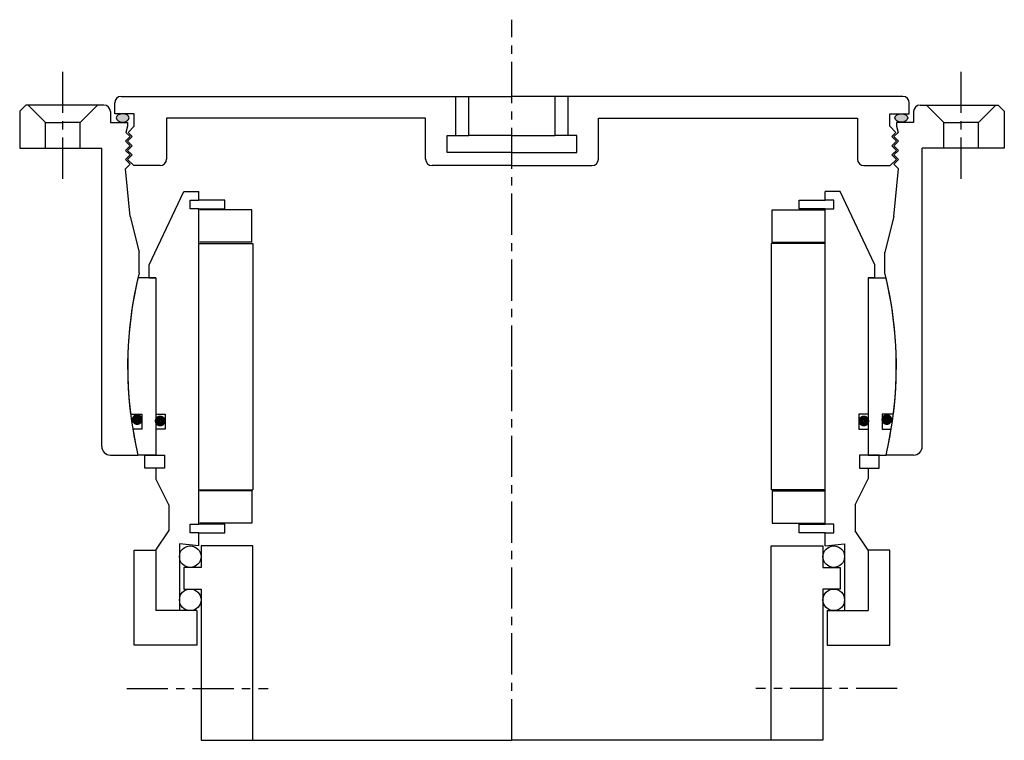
# Model space of a CAD drawing. Header units: millimetres. Extents: x -114 to 114, y 0 to 167.
import ezdxf

# ---------------------------------------------------------------- set-up
doc = ezdxf.new("R2010")
doc.units = ezdxf.units.MM
doc.header["$LTSCALE"] = 0.3
doc.header["$MEASUREMENT"] = 0
doc.linetypes.add('CENTER', pattern=[50.8, 31.75, -6.35, 6.35, -6.35])
doc.layers.get('0').update_dxf_attribs({"linetype": 'CONTINUOUS'})
doc.layers.add('Center', color=1, linetype='CENTER')

# ---------------------------------------------------------------- blocks, each defined once
blk = doc.blocks.new('4S120-house-cover')
h = blk.add_hatch(color=256)
edge = h.paths.add_edge_path()
edge.add_ellipse((-90.16, 57.54), major_axis=(1.5, 0), ratio=0.647319, start_angle=-259.6975, end_angle=79.6975)
edge.add_line((-89.89, 58.5), (-90.43, 58.5))
h = blk.add_hatch(color=256)
edge = h.paths.add_edge_path()
edge.add_ellipse((90.16, 57.54), major_axis=(-1.5, 0), ratio=0.647319, start_angle=280.3025, end_angle=619.6975, ccw=False)
edge.add_line((89.89, 58.5), (90.43, 58.5))
for p, q in [((-90.5, 62.5), (0, 62.5)), ((-13, 53.5), (-13, 62.5)), ((-10, 53.5), (-10, 62.5)), ((90.5, 62.5), (0, 62.5)), ((10, 53.5), (10, 62.5)), ((13, 53.5), (13, 62.5)), ((-112.6, 60.5), (-114, 59.1)), ((-94.5, 60.5), (-112.6, 60.5)), ((-112, 60.5), (-108, 56.5)), ((-96, 60.5), (-100, 56.5)), ((-92, 58.5), (-92, 61)), ((92, 58.5), (92, 61)), ((94.5, 60.5), (112.6, 60.5)), ((96, 60.5), (100, 56.5)), ((112, 60.5), (108, 56.5)), ((112.6, 60.5), (114, 59.1)), ((-114, 59.1), (-114, 50.5)), ((-93, 59), (-93, 56.5)), ((-87.5, 58.5), (-92, 58.5)), ((-87.5, 55.6), (-87.5, 58.5)), ((-20, 57.5), (-80, 57.5)), ((-80, 57.5), (-80, 48)), ((-20, 48), (-20, 57.5)), ((20, 57.5), (80, 57.5)), ((20, 48), (20, 57.5)), ((80, 57.5), (80, 48)), ((87.5, 58.5), (92, 58.5)), ((87.5, 55.6), (87.5, 58.5)), ((93, 59), (93, 56.5)), ((114, 59.1), (114, 50.5)), ((-108, 56.5), (-104, 56.5)), ((-108, 50.5), (-108, 56.5)), ((-100, 56.5), (-104, 56.5)), ((-100, 50.5), (-100, 56.5)), ((-93, 56.5), (-89, 56.5)), ((-89, 55.6), (-89.42, 54.18)), ((-89, 56.5), (-89, 55.6)), ((-87.5, 55.6), (-88.92, 54.18)), ((87.5, 55.6), (88.92, 54.18)), ((93, 56.5), (89, 56.5)), ((89, 56.5), (89, 55.6)), ((89, 55.6), (89.42, 54.18)), ((100, 50.5), (100, 56.5)), ((100, 56.5), (104, 56.5)), ((108, 56.5), (104, 56.5)), ((108, 50.5), (108, 56.5)), ((-89.5, 52.14), (-88.44, 53.2)), ((-88.44, 53.2), (-89.42, 54.18)), ((-89, 52.14), (-87.94, 53.2)), ((-87.94, 53.2), (-88.92, 54.18)), ((-15, 53.5), (-10, 53.5)), ((-15, 49.5), (-15, 53.5)), ((0, 53.5), (-10, 53.5)), ((0, 53.5), (10, 53.5)), ((15, 53.5), (10, 53.5)), ((15, 49.5), (15, 53.5)), ((87.94, 53.2), (88.92, 54.18)), ((89, 52.14), (87.94, 53.2)), ((88.44, 53.2), (89.42, 54.18)), ((89.5, 52.14), (88.44, 53.2)), ((-114, 50.5), (-95, 50.5)), ((-95, -18.5), (-95, 50.5)), ((-88.44, 51.08), (-89.5, 52.14)), ((-89.5, 50.02), (-88.44, 51.08)), ((-87.94, 51.08), (-89, 52.14)), ((-89, 50.02), (-87.94, 51.08)), ((87.94, 51.08), (89, 52.14)), ((89, 50.02), (87.94, 51.08)), ((88.44, 51.08), (89.5, 52.14)), ((89.5, 50.02), (88.44, 51.08)), ((95, -18.5), (95, 50.5)), ((114, 50.5), (95, 50.5)), ((-88.44, 48.96), (-89.5, 50.02)), ((-89.5, 47.9), (-88.44, 48.96)), ((-88.44, 46.84), (-89.5, 47.9)), ((-87.94, 48.96), (-89, 50.02)), ((-89, 47.9), (-87.94, 48.96)), ((-87.6, 46.5), (-89, 47.9)), ((0, 49.5), (-15, 49.5)), ((0, 49.5), (15, 49.5)), ((87.6, 46.5), (89, 47.9)), ((87.94, 48.96), (89, 50.02)), ((89, 47.9), (87.94, 48.96)), ((88.44, 48.96), (89.5, 50.02)), ((89.5, 47.9), (88.44, 48.96)), ((88.44, 46.84), (89.5, 47.9)), ((-89.5, 45.78), (-88.44, 46.84)), ((-88.44, 34.72), (-89.5, 45.78)), ((-81.5, 46.5), (-87.6, 46.5)), ((0, 46.5), (-18.5, 46.5)), ((0, 46.5), (18.5, 46.5)), ((81.5, 46.5), (87.6, 46.5)), ((89.5, 45.78), (88.44, 46.84)), ((88.44, 34.72), (89.5, 45.78)), ((-88.44, 34.72), (-86.32, 26.5)), ((88.44, 34.72), (86.32, 26.5)), ((-86.32, 21.67), (-86.32, 26.5)), ((86.32, 21.67), (86.32, 26.5)), ((-93, -20.5), (-86.61, -20.5)), ((93, -20.5), (86.61, -20.5))]:
    blk.add_line(p, q)
for centre, radius, start, end in [((-90.5, 61), 1.5, 90, 180), ((90.5, 61), 1.5, 0, 90), ((-94.5, 59), 1.5, 0, 90), ((94.5, 59), 1.5, 90, 180), ((-81.5, 48), 1.5, 270, 0), ((-18.5, 48), 1.5, 180, 270), ((18.5, 48), 1.5, 270, 0), ((81.5, 48), 1.5, 180, 270), ((0, 0), 89, 165.9061, 193.3169), ((0, 0), 89, 346.6831, 14.0939), ((-93, -18.5), 2, 180, 270), ((93, -18.5), 2, 270, 0)]:
    blk.add_arc(centre, radius, start, end)
at = {"extrusion": (0, 0, -1)}
blk.add_ellipse((-90.16, 57.54), major_axis=(1.5, 0), ratio=0.647319, dxfattribs=at)
blk.add_ellipse((90.16, 57.54), major_axis=(-1.5, 0), ratio=0.647319)
at = {"layer": 'Center'}
for p, q in [((0, 0), (0, 80.26)), ((-104, 43.44), (-104, 70.08)), ((104, 43.44), (104, 70.08))]:
    blk.add_line(p, q, dxfattribs=at)
blk = doc.blocks.new('4s120-bearing')
for p, q in [((-84, 23.5), (-76, 40.5)), ((-76, 40.5), (-72.5, 40.5)), ((-72.5, 38.5), (-72.5, 40.5)), ((76, 40.5), (72.5, 40.5)), ((72.5, 38.5), (72.5, 40.5)), ((84, 23.5), (76, 40.5)), ((-74.5, 38.5), (-72.5, 38.5)), ((-74.5, 36.5), (-74.5, 38.5)), ((-72.5, 36.5), (-74.5, 36.5)), ((-66.5, 38.5), (-72.5, 38.5)), ((-72.5, -36.5), (-72.5, 36.5)), ((-72.5, 36.5), (-66.5, 36.5)), ((-66.5, 36.5), (-66.5, 38.5)), ((66.5, 38.5), (72.5, 38.5)), ((66.5, 36.5), (66.5, 38.5)), ((72.5, 36.5), (66.5, 36.5)), ((74.5, 38.5), (72.5, 38.5)), ((72.5, -36.5), (72.5, 36.5)), ((72.5, 36.5), (74.5, 36.5)), ((74.5, 36.5), (74.5, 38.5)), ((-60.25, 36.25), (-72.25, 36.25)), ((-60.25, 28.75), (-60.25, 36.25)), ((60.25, 36.25), (72.25, 36.25)), ((60.25, 28.75), (60.25, 36.25)), ((-72.5, 28.5), (-60, 28.5)), ((-60.25, 28.75), (-72.25, 28.75)), ((-60, 28.5), (-60, -28.5)), ((72.5, 28.5), (60, 28.5)), ((60, 28.5), (60, -28.5)), ((60.25, 28.75), (72.25, 28.75)), ((-84, 20.5), (-84, 23.5)), ((84, 20.5), (84, 23.5)), ((-82.5, 20.5), (-86.61, 20.5)), ((-84, 20.5), (-82.5, 20.5)), ((-82.5, 20.5), (-82.5, -20.5)), ((-82.5, 20.5), (-82.5, -11)), ((82.5, 20.5), (82.5, -11)), ((82.5, 20.5), (82.5, -20.5)), ((84, 20.5), (82.5, 20.5)), ((82.5, 20.5), (86.61, 20.5)), ((-88.32, -11), (-85.7, -11)), ((-85.7, -11), (-85.7, -14.5)), ((-82.5, -11), (-80.3, -11)), ((-80.3, -11), (-80.3, -14.5)), ((80.3, -11), (80.3, -14.5)), ((82.5, -11), (80.3, -11)), ((85.7, -11), (85.7, -14.5)), ((88.32, -11), (85.7, -11)), ((-85.7, -14.5), (-87.81, -14.5)), ((-80.3, -14.5), (-82.5, -14.5)), ((-82.5, -14.5), (-82.5, -20.5)), ((80.3, -14.5), (82.5, -14.5)), ((82.5, -14.5), (82.5, -20.5)), ((85.7, -14.5), (87.81, -14.5)), ((-82.5, -20.5), (-86.61, -20.5)), ((-85, -23.5), (-85, -20.5)), ((-85, -20.5), (-82.5, -20.5)), ((-82.5, -20.5), (-80.5, -20.5)), ((-80.5, -20.5), (-80.5, -23.5)), ((80.5, -20.5), (80.5, -23.5)), ((82.5, -20.5), (80.5, -20.5)), ((85, -20.5), (82.5, -20.5)), ((82.5, -20.5), (86.61, -20.5)), ((85, -23.5), (85, -20.5)), ((-82.5, -23.5), (-85, -23.5)), ((-80.5, -23.5), (-82.5, -23.5)), ((-82.5, -23.5), (-82.5, -26)), ((80.5, -23.5), (82.5, -23.5)), ((82.5, -23.5), (85, -23.5)), ((82.5, -23.5), (82.5, -26)), ((-79.5, -32), (-82.5, -26)), ((79.5, -32), (82.5, -26)), ((-72.5, -28.5), (-60, -28.5)), ((-60.25, -28.75), (-72.25, -28.75)), ((-60.25, -28.75), (-60.25, -36.25)), ((72.5, -28.5), (60, -28.5)), ((60.25, -28.75), (72.25, -28.75)), ((60.25, -28.75), (60.25, -36.25)), ((-79.5, -32), (-79.5, -38)), ((79.5, -32), (79.5, -38)), ((-60.25, -36.25), (-72.25, -36.25)), ((60.25, -36.25), (72.25, -36.25)), ((-82.5, -42.5), (-79.5, -38)), ((-74.5, -36.5), (-72.5, -36.5)), ((-74.5, -38.5), (-74.5, -36.5)), ((-72.5, -38.5), (-74.5, -38.5)), ((-66.5, -36.5), (-72.5, -36.5)), ((-72.5, -38.5), (-66.5, -38.5)), ((-72.5, -41.5), (-72.5, -38.5)), ((-66.5, -38.5), (-66.5, -36.5)), ((66.5, -36.5), (72.5, -36.5)), ((66.5, -38.5), (66.5, -36.5)), ((72.5, -38.5), (66.5, -38.5)), ((74.5, -36.5), (72.5, -36.5)), ((72.5, -41.5), (72.5, -38.5)), ((72.5, -38.5), (74.5, -38.5)), ((74.5, -38.5), (74.5, -36.5)), ((82.5, -42.5), (79.5, -38)), ((-72.5, -41.5), (-77, -41)), ((-77, -41), (-77, -56.5)), ((72.5, -41.5), (77, -41)), ((77, -41), (77, -56.5)), ((-87.5, -64.5), (-87.5, -42.5)), ((-87.5, -42.5), (-82.5, -42.5)), ((-82.5, -42.5), (-82.5, -56.5)), ((-82.5, -42.5), (-82.5, -51.67)), ((-60, -41.5), (-72, -41.5)), ((-72, -41.5), (-72, -46.5)), ((-60, -86.5), (-60, -41.5)), ((60, -41.5), (72, -41.5)), ((60, -86.5), (60, -41.5)), ((72, -41.5), (72, -46.5)), ((87.5, -42.5), (82.5, -42.5)), ((82.5, -42.5), (82.5, -51.67)), ((82.5, -42.5), (82.5, -56.5)), ((87.5, -64.5), (87.5, -42.5)), ((-72, -46.5), (-76, -46.5)), ((-76, -46.5), (-76, -51.5)), ((72, -46.5), (76, -46.5)), ((76, -46.5), (76, -51.5)), ((-76, -51.5), (-72, -51.5)), ((-72, -51.5), (-72, -86.5)), ((72, -51.5), (72, -86.5)), ((76, -51.5), (72, -51.5)), ((-73, -56.5), (-82.5, -56.5)), ((-73, -56.5), (-73, -64.5)), ((73, -56.5), (73, -64.5)), ((73, -56.5), (82.5, -56.5)), ((-73, -64.5), (-87.5, -64.5)), ((73, -64.5), (87.5, -64.5)), ((-72, -86.5), (-60, -86.5)), ((-60, -86.5), (0, -86.5)), ((60, -86.5), (0, -86.5)), ((72, -86.5), (60, -86.5))]:
    blk.add_line(p, q)
at = {"const_width": 1.2}
for points in [[(-87.44, -12.27, 1), (-86.14, -12.27, 1)], [(-82.13, -12.6, 1), (-80.83, -12.6, 1)], [(82.13, -12.6, -1), (80.83, -12.6, -1)], [(87.44, -12.27, -1), (86.14, -12.27, -1)]]:
    blk.add_lwpolyline(points, format="xyb", close=True, dxfattribs=at)
for centre in [(-74.5, -44), (74.5, -44), (-74.5, -54), (74.5, -54)]:
    blk.add_circle(centre, 2.5)
for start, end in [(166.6831, 187.0997), (352.9003, 13.3169), (189.3765, 193.3169), (346.6831, 350.6235)]:
    blk.add_arc((0, 0), 89, start, end)
at = {"layer": 'Center'}
for p, q in [((0, -86.5), (0, 0)), ((-89.21, -74.5), (-56.47, -74.5)), ((89.21, -74.5), (56.47, -74.5))]:
    blk.add_line(p, q, dxfattribs=at)

msp = doc.modelspace()

# ---------------------------------------------------------------- block references
for name in ['4S120-house-cover', '4s120-bearing']:
    msp.add_blockref(name, (0, 86.5))

doc.saveas('drawing.dxf')
